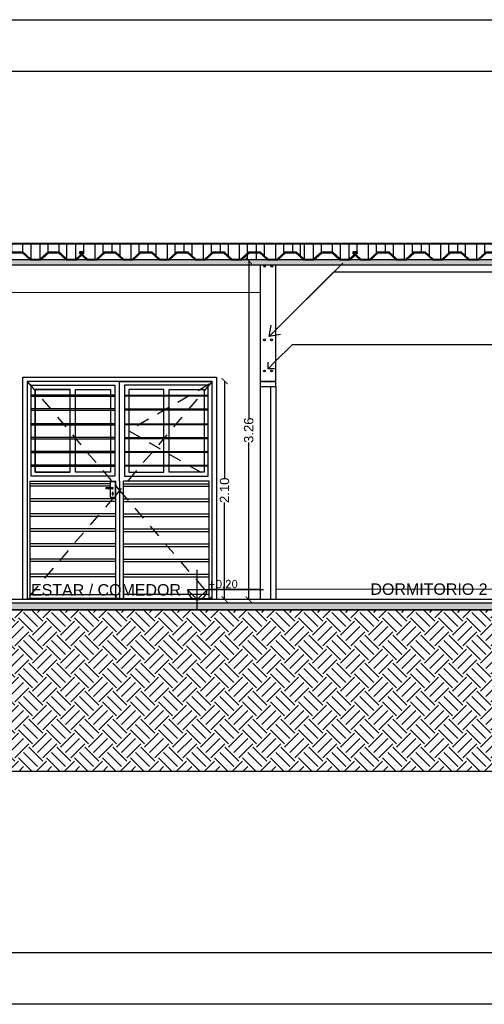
# Model space of a CAD drawing. Header units: millimetres. Extents: x 201 to 840, y 135 to 685.
# Tile 58 of 219: x 317.04 to 321.51, y 172.61 to 182.09. Entities that reach past the tile are written whole.
import ezdxf

# ---------------------------------------------------------------- set-up
doc = ezdxf.new("R2010")
doc.units = ezdxf.units.MM
doc.linetypes.add('HIDDEN2', pattern=[0.1875, 0.125, -0.0625])
for name, color, linetype, lineweight in [('001', 1, 'Continuous', 5), ('COTA NIVELES', 2, 'Continuous', 20), ('hatch', 1, 'Continuous', 5)]:
    doc.layers.add(name, color=color, linetype=linetype, lineweight=lineweight)
for name, color, linetype in [('01', 1, 'Continuous'), ('01_ABERTURAS', 3, 'Continuous'), ('03', 3, 'Continuous'), ('04', 4, 'Continuous'), ('06', 5, 'Continuous'), ('ABERTURAS', 2, 'Continuous'), ('cota', 2, 'Continuous'), ('HACHT CONTRAPISO', 2, 'Continuous'), ('HACHT TIERRA', 252, 'Continuous'), ('LAMINA', 6, 'Continuous'), ('LLAMADAS', 1, 'Continuous'), ('MAMPOST', 6, 'Continuous'), ('MAMPOSTERIA', 5, 'Continuous'), ('NIVELES', 1, 'Continuous'), ('TEXT', 4, 'Continuous')]:
    doc.layers.add(name, color=color, linetype=linetype)
doc.styles.add('ARIAL', font='arial.ttf', dxfattribs={"height": 0.06})
doc.styles.add('ROMANS', font='romans.shx')
doc.styles.get("Standard").update_dxf_attribs({"font": 'arial.ttf'})
doc.styles.add('STYLE1', font='ARIALUNI.TTF', dxfattribs={"height": 0.09})
doc.dimstyles.new('05', dxfattribs={"dimscale": 0, "dimtxt": 0.09, "dimasz": 0.05, "dimexe": 0, "dimexo": 0, "dimgap": 0, "dimtad": 0, "dimzin": 0, "dimdsep": 46, "dimtxsty": 'Standard', "dimblk": 'OPEN90', "dimcen": 0.25, "dimclrd": 1, "dimclre": 1, "dimclrt": 3, "dimadec": 0, "dimazin": 0, "dimtfac": 1, "dimtofl": 0, "dimtmove": 2, "dimatfit": 3, "dimldrblk": 'BOXFILLED', "dimfxl": 1, "dimtolj": 1, "dimtzin": 0, "dimarcsym": 0})
doc.dimstyles.new('D3', dxfattribs={"dimscale": 0, "dimtxt": 0.09, "dimasz": 0.06, "dimexe": 0, "dimexo": 0.15, "dimgap": 0, "dimtad": 0, "dimzin": 0, "dimdsep": 46, "dimtxsty": 'STYLE1', "dimblk": 'ARCHTICK', "dimcen": 1, "dimse1": 1, "dimse2": 1, "dimclrd": 1, "dimclre": 1, "dimclrt": 3, "dimadec": 0, "dimazin": 0, "dimtfac": 1, "dimtmove": 2, "dimatfit": 1, "dimldrblk": 'OPEN90', "dimfxl": 1, "dimtolj": 1, "dimtzin": 0, "dimarcsym": 0})

# ---------------------------------------------------------------- blocks, each defined once
blk = doc.blocks.new('_ARCHTICK')
at = {"color": 0, "linetype": 'ByBlock', "const_width": 0.15}
blk.add_lwpolyline([(-0.5, -0.5), (0.5, 0.5)], dxfattribs=at)
blk = doc.blocks.new('*D365')
at = {"layer": 'cota', "color": 1, "lineweight": -2}
for p, q in [((319.0102, 178.6105), (319.0102, 177.6781)), ((319.0102, 176.5105), (319.0102, 177.4429))]:
    blk.add_line(p, q, dxfattribs=at)
at = {"layer": 'DEFPOINTS', "color": 0}
for p in [(318.8643, 178.6105), (318.8643, 176.5105), (319.0102, 176.5105)]:
    blk.add_point(p, dxfattribs=at)
at = {"layer": 'cota', "color": 1, "lineweight": -2, "xscale": 0.06, "yscale": 0.06, "zscale": 0.06}
for p, rotation in [((319.0102, 178.6105), 90), ((319.0102, 176.5105), 270)]:
    blk.add_blockref('_ARCHTICK', p, dxfattribs=dict(at, rotation=rotation))
at = {"layer": 'cota', "color": 3, "insert": (319.0102, 177.5605), "char_height": 0.09, "attachment_point": 5, "rotation": 90, "style": 'STYLE1'}
blk.add_mtext('\\A1;2.10', dxfattribs=at)
blk = doc.blocks.new('_OPEN90')
at = {"color": 0, "linetype": 'ByBlock'}
for p, q in [((0, 0), (-1, 0)), ((-0.5, 0.5), (0, 0)), ((0, 0), (-0.5, -0.5))]:
    blk.add_line(p, q, dxfattribs=at)
blk = doc.blocks.new('*D408')
at = {"layer": '001', "color": 1, "lineweight": -2}
for p, q in [((319.2432, 179.7687), (319.2432, 178.2557)), ((319.2432, 176.5087), (319.2432, 178.0217))]:
    blk.add_line(p, q, dxfattribs=at)
at = {"layer": 'DEFPOINTS', "color": 0}
for p in [(319.3531, 179.7687), (319.2432, 176.5087), (319.3531, 176.5087)]:
    blk.add_point(p, dxfattribs=at)
at = {"layer": '001', "color": 1, "lineweight": -2, "xscale": 0.06, "yscale": 0.06, "zscale": 0.06}
for p, rotation in [((319.2432, 179.7687), 90), ((319.2432, 176.5087), 270)]:
    blk.add_blockref('_ARCHTICK', p, dxfattribs=dict(at, rotation=rotation))
at = {"layer": '001', "color": 3, "insert": (319.2432, 178.1387), "char_height": 0.09, "attachment_point": 5, "rotation": 90, "style": 'STYLE1'}
blk.add_mtext('\\A1;3.26', dxfattribs=at)
blk = doc.blocks.new('df')
at = {"layer": '01', "ltscale": 0.01}
for p, q in [((278.7918, 317.0879), (278.7277, 317.0879)), ((278.7277, 317.0879), (278.7277, 317.0767)), ((278.7918, 317.0767), (278.7277, 317.0767))]:
    blk.add_line(p, q, dxfattribs=at)
at = {"layer": '01'}
for points in [[(278.8606, 317.151), (278.8606, 318.111), (277.9706, 318.111)], [(278.8606, 317.151), (278.8606, 318.111), (279.7506, 318.111)], [(278.8131, 317.9782), (278.0081, 317.9782)], [(278.0081, 317.9682), (278.8131, 317.9682)], [(278.3856, 318.0335), (278.0481, 318.0335), (278.0481, 317.2385), (278.3856, 317.2385)], [(278.3856, 317.2385), (278.0481, 317.2385), (278.0481, 318.0335), (278.3856, 318.0335)], [(278.4356, 318.0335), (278.7731, 318.0335), (278.7731, 317.2385), (278.4356, 317.2385)], [(278.4356, 317.2385), (278.4356, 318.0335)], [(278.9081, 317.9782), (279.7131, 317.9782)], [(279.7131, 317.9682), (278.9081, 317.9682)], [(279.3356, 317.2385), (279.3356, 318.0335)], [(279.3356, 318.0335), (279.6731, 318.0335), (279.6731, 317.2385), (279.3356, 317.2385)], [(278.8131, 317.8453), (278.0081, 317.8453)], [(278.0081, 317.8353), (278.8131, 317.8353)], [(278.9081, 317.8453), (279.7131, 317.8453)], [(279.7131, 317.8353), (278.9081, 317.8353)], [(278.8131, 317.7025), (278.0081, 317.7025)], [(278.0081, 317.6925), (278.8131, 317.6925)], [(278.9081, 317.7025), (279.7131, 317.7025)], [(279.7131, 317.6925), (278.9081, 317.6925)], [(278.8131, 317.5696), (278.0081, 317.5696)], [(278.9081, 317.5696), (279.7131, 317.5696)], [(278.0081, 317.5596), (278.8131, 317.5596)], [(279.7131, 317.5596), (278.9081, 317.5596)], [(278.8131, 317.4367), (278.0081, 317.4367)], [(278.0081, 317.4267), (278.8131, 317.4267)], [(278.9081, 317.4367), (279.7131, 317.4367)], [(279.7131, 317.4267), (278.9081, 317.4267)], [(278.8131, 317.3039), (278.0081, 317.3039)], [(278.0081, 317.2939), (278.8131, 317.2939)], [(278.9081, 317.3039), (279.7131, 317.3039)], [(279.7131, 317.2939), (278.9081, 317.2939)], [(277.9706, 316.021), (277.9981, 316.021), (277.9981, 317.151)], [(277.9981, 317.151), (278.8231, 317.151)], [(278.8606, 317.151), (278.8606, 317.151), (278.8606, 316.021), (278.8231, 316.021), (278.8231, 317.151)], [(278.8606, 317.151), (278.8606, 317.151), (278.8606, 316.021), (278.8981, 316.021), (278.8981, 317.151)], [(279.7231, 317.151), (278.8981, 317.151)], [(279.7506, 316.021), (279.7231, 316.021), (279.7231, 317.151)]]:
    blk.add_lwpolyline(points, dxfattribs=at)
at = {"layer": '01', "linetype": 'HIDDEN2'}
for points in [[(277.9706, 318.111), (278.7896, 317.1448)], [(279.7506, 318.111), (278.8606, 317.061), (279.7506, 316.021)], [(279.7231, 318.0835), (278.9481, 317.636), (279.7231, 317.1885)], [(278.8196, 317.1094), (278.8606, 317.061), (278.8196, 317.0131)], [(278.8047, 316.9957), (277.9706, 316.021)]]:
    blk.add_lwpolyline(points, dxfattribs=at)
at = {"layer": '01'}
for points in [[(278.0081, 318.0735), (278.8131, 318.0735), (278.8131, 317.1985), (278.0081, 317.1985)], [(278.9081, 317.1985), (279.7131, 317.1985), (279.7131, 318.0735), (278.9081, 318.0735)], [(278.3856, 318.0335), (278.0481, 318.0335), (278.0481, 317.2385), (278.3856, 317.2385)], [(279.2856, 318.0335), (278.9481, 318.0335), (278.9481, 317.2385), (279.2856, 317.2385)], [(278.8231, 316.021), (277.9981, 316.021), (277.9981, 316.0585), (278.8231, 316.0585)], [(278.8981, 316.021), (279.7231, 316.021), (279.7231, 316.0585), (278.8981, 316.0585)]]:
    blk.add_lwpolyline(points, close=True, dxfattribs=at)
at = {"layer": '01', "ltscale": 0.01}
for points in [[(278.77, 316.9957), (278.8196, 316.9957), (278.8196, 317.1448), (278.77, 317.1448)], [(278.7976, 317.0401), (278.79, 317.0401), (278.79, 317.0187), (278.7976, 317.0187)]]:
    blk.add_lwpolyline(points, close=True, dxfattribs=at)
for start, end in [(0, 90), (270, 0)]:
    blk.add_arc((278.7918, 317.0823), 0.00564, start, end, dxfattribs=at)
at = {"layer": 'ABERTURAS'}
for points in [[(277.9306, 316.011), (277.9306, 318.151), (279.7906, 318.151), (279.7906, 316.011)], [(279.7506, 316.011), (279.7506, 318.111), (277.9706, 318.111), (277.9706, 316.011)]]:
    blk.add_lwpolyline(points, dxfattribs=at)
at = {"layer": 'ABERTURAS', "color": 1}
for points in [[(278.77, 317.126), (277.9981, 317.126)], [(278.77, 317.101), (277.9981, 317.101)], [(278.8206, 317.126), (278.8196, 317.126)], [(278.8196, 317.126), (278.8231, 317.126)], [(278.8206, 317.101), (278.8196, 317.101)], [(278.8196, 317.101), (278.8231, 317.101)], [(278.9006, 317.126), (279.7231, 317.126)], [(278.9006, 317.101), (279.7231, 317.101)], [(278.8206, 316.981), (277.9981, 316.981)], [(278.8206, 316.956), (277.9981, 316.956)], [(278.9006, 316.981), (279.7231, 316.981)], [(278.9006, 316.956), (279.7231, 316.956)], [(278.8206, 316.836), (277.9981, 316.836)], [(278.8206, 316.811), (277.9981, 316.811)], [(278.9006, 316.836), (279.7231, 316.836)], [(278.9006, 316.811), (279.7231, 316.811)], [(278.8206, 316.691), (277.9981, 316.691)], [(278.8206, 316.666), (277.9981, 316.666)], [(278.9006, 316.691), (279.7231, 316.691)], [(278.9006, 316.666), (279.7231, 316.666)], [(278.8206, 316.546), (277.9981, 316.546)], [(278.8206, 316.521), (277.9981, 316.521)], [(278.9006, 316.546), (279.7231, 316.546)], [(278.9006, 316.521), (279.7231, 316.521)], [(278.8206, 316.401), (277.9981, 316.401)], [(278.8206, 316.376), (277.9981, 316.376)], [(278.9006, 316.401), (279.7231, 316.401)], [(278.9006, 316.376), (279.7231, 316.376)], [(278.8206, 316.256), (277.9981, 316.256)], [(278.9006, 316.256), (279.7231, 316.256)], [(278.8206, 316.231), (277.9981, 316.231)], [(278.9006, 316.231), (279.7231, 316.231)]]:
    blk.add_lwpolyline(points, dxfattribs=at)
blk = doc.blocks.new('A$C0B5825DE')
at = {"layer": 'hatch', "ltscale": 0.01}
h = blk.add_hatch(dxfattribs=at)
h.set_pattern_fill('AR-SAND', color=256, scale=0.02)
h.set_pattern_definition([(37.5, (3347.59069, 2361.719302), (-0.00125986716, 0.03853647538), [0, -0.0304, 0, -0.034, 0, -0.0325]), (7.5, (3347.59069, 2361.7193), (0.0353955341, 0.0564429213), [0, -0.0164, 0, -0.0274, 0, -0.0105]), (327.5, (3347.56609, 2361.719302), (0.06228283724, 0.00011318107), [0, -0.01, 0, -0.036, 0, -0.047]), (317.5, (3347.56609, 2361.7193), (0.0601225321, 0.0175535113), [0, -0.005, 0, -0.0236, 0, -0.027])])
h.paths.add_polyline_path([(0, 0.0485), (-9.5027, 0.0485), (-9.5027, 0), (-7.3586, 0), (-7.2486, 0), (-2.8286, 0), (-2.7186, 0), (-1.1186, 0), (-1.0086, 0), (0, 0)])
at = {"layer": '01'}
for p, q in [((-9.5027, 0.0559), (-9.5027, 0.21)), ((-9.5027, 0.21), (0.0007, 0.21)), ((-9.5027, 0.205), (0.0007, 0.205)), ((-9.4657, 0.1261), (-9.4657, 0.205)), ((-9.3891, 0.0559), (-9.3891, 0.205)), ((-9.3026, 0.0559), (-9.3026, 0.205)), ((-9.226, 0.1261), (-9.226, 0.205)), ((-9.1182, 0.1261), (-9.1182, 0.205)), ((-9.0416, 0.0559), (-9.0416, 0.205)), ((-8.9552, 0.0559), (-8.9552, 0.205)), ((-8.8786, 0.1261), (-8.8786, 0.205)), ((-8.7708, 0.1261), (-8.7708, 0.205)), ((-8.6942, 0.0559), (-8.6942, 0.205)), ((-8.6077, 0.0559), (-8.6077, 0.205)), ((-8.5311, 0.1261), (-8.5311, 0.205)), ((-8.4233, 0.1261), (-8.4233, 0.205)), ((-8.3467, 0.0559), (-8.3467, 0.205)), ((-8.2602, 0.0559), (-8.2602, 0.205)), ((-8.1836, 0.1261), (-8.1836, 0.205)), ((-8.0759, 0.1261), (-8.0759, 0.205)), ((-7.9993, 0.0559), (-7.9993, 0.205)), ((-7.9128, 0.0559), (-7.9128, 0.205)), ((-7.8362, 0.1261), (-7.8362, 0.205)), ((-7.7284, 0.1261), (-7.7284, 0.205)), ((-7.6518, 0.0559), (-7.6518, 0.205)), ((-7.5653, 0.0559), (-7.5653, 0.205)), ((-7.4887, 0.1261), (-7.4887, 0.205)), ((-7.3809, 0.1261), (-7.3809, 0.205)), ((-7.3043, 0.0559), (-7.3043, 0.205)), ((-7.2179, 0.0559), (-7.2179, 0.205)), ((-7.1413, 0.1261), (-7.1413, 0.205)), ((-7.0335, 0.1261), (-7.0335, 0.205)), ((-6.9569, 0.0559), (-6.9569, 0.205)), ((-6.862, 0.0559), (-6.862, 0.205)), ((-6.7854, 0.1261), (-6.7854, 0.205)), ((-6.6776, 0.1261), (-6.6776, 0.205)), ((-6.601, 0.0559), (-6.601, 0.205)), ((-6.5145, 0.0559), (-6.5145, 0.205)), ((-6.4379, 0.1261), (-6.4379, 0.205)), ((-6.3302, 0.1261), (-6.3302, 0.205)), ((-6.2536, 0.0559), (-6.2536, 0.205)), ((-6.1671, 0.0559), (-6.1671, 0.205)), ((-6.0905, 0.1261), (-6.0905, 0.205)), ((-5.9827, 0.1261), (-5.9827, 0.205)), ((-5.9024, 0.0559), (-5.9024, 0.205)), ((-5.8159, 0.0559), (-5.8159, 0.205)), ((-5.7393, 0.1261), (-5.7393, 0.205)), ((-5.6352, 0.1261), (-5.6352, 0.205)), ((-5.5587, 0.0559), (-5.5587, 0.205)), ((-5.4722, 0.0559), (-5.4722, 0.205)), ((-5.3956, 0.1261), (-5.3956, 0.205)), ((-5.2878, 0.0559), (-5.2878, 0.205)), ((-5.2112, 0.1005), (-5.2112, 0.205)), ((-5.1247, 0.1161), (-5.1247, 0.205)), ((-5.0481, 0.0874), (-5.0481, 0.205)), ((-4.9403, 0.0559), (-4.9403, 0.205)), ((-4.8637, 0.1005), (-4.8637, 0.205)), ((-4.7772, 0.1161), (-4.7772, 0.205)), ((-4.7006, 0.0874), (-4.7006, 0.205)), ((-4.5929, 0.0559), (-4.5929, 0.205)), ((-4.5163, 0.1005), (-4.5163, 0.205)), ((-4.4298, 0.1161), (-4.4298, 0.205)), ((-4.3532, 0.0874), (-4.3532, 0.205)), ((-4.2454, 0.0559), (-4.2454, 0.205)), ((-4.1688, 0.1005), (-4.1688, 0.205)), ((-4.0823, 0.1161), (-4.0823, 0.205)), ((-4.0057, 0.0874), (-4.0057, 0.205)), ((-3.8979, 0.0559), (-3.8979, 0.205)), ((-3.8214, 0.0559), (-3.8214, 0.205)), ((-3.7349, 0.0559), (-3.7349, 0.205)), ((-3.6583, 0.0874), (-3.6583, 0.205)), ((-3.5505, 0.0559), (-3.5505, 0.205)), ((-3.4739, 0.1005), (-3.4739, 0.205)), ((-3.3874, 0.1161), (-3.3874, 0.205)), ((-3.3108, 0.0874), (-3.3108, 0.205)), ((-3.2727, 0.0559), (-3.2727, 0.205)), ((-3.1862, 0.0559), (-3.1862, 0.205)), ((-3.1096, 0.1261), (-3.1096, 0.205)), ((-3.0056, 0.1261), (-3.0056, 0.205)), ((-2.929, 0.0559), (-2.929, 0.205)), ((-2.8425, 0.0559), (-2.8425, 0.205)), ((-2.7659, 0.1261), (-2.7659, 0.205)), ((-2.6581, 0.0559), (-2.6581, 0.205)), ((-2.5815, 0.1005), (-2.5815, 0.205)), ((-2.495, 0.1161), (-2.495, 0.205)), ((-2.4184, 0.0874), (-2.4184, 0.205)), ((-2.3106, 0.0559), (-2.3106, 0.205)), ((-2.2341, 0.1005), (-2.2341, 0.205)), ((-2.1476, 0.1161), (-2.1476, 0.205)), ((-2.071, 0.0874), (-2.071, 0.205)), ((-1.9632, 0.0559), (-1.9632, 0.205)), ((-1.8866, 0.1005), (-1.8866, 0.205)), ((-1.8001, 0.1161), (-1.8001, 0.205)), ((-1.7235, 0.0874), (-1.7235, 0.205)), ((-1.6157, 0.0559), (-1.6157, 0.205)), ((-1.5391, 0.1005), (-1.5391, 0.205)), ((-1.4526, 0.1161), (-1.4526, 0.205)), ((-1.376, 0.0874), (-1.376, 0.205)), ((-1.2683, 0.0559), (-1.2683, 0.205)), ((-1.1917, 0.1005), (-1.1917, 0.205)), ((-1.1052, 0.1161), (-1.1052, 0.205)), ((-1.0286, 0.0874), (-1.0286, 0.205)), ((-0.9208, 0.0559), (-0.9208, 0.205)), ((-0.8442, 0.1005), (-0.8442, 0.205)), ((-0.7577, 0.1161), (-0.7577, 0.205)), ((-0.6811, 0.0874), (-0.6811, 0.205)), ((-0.5733, 0.0559), (-0.5733, 0.205)), ((-0.4968, 0.1005), (-0.4968, 0.205)), ((-0.4103, 0.1005), (-0.4103, 0.205)), ((-0.3337, 0.0559), (-0.3337, 0.205)), ((-0.2259, 0.0874), (-0.2259, 0.205)), ((-0.1837, 0.1261), (-0.1837, 0.205)), ((-0.0759, 0.1261), (-0.0759, 0.205)), ((0.0007, 0.0559), (0.0007, 0.21))]:
    blk.add_line(p, q, dxfattribs=at)
at = {"layer": '03'}
for p, q in [((-9.0009, 0.0485), (-9.5027, 0.0485)), ((-9.5027, 0.0485), (-9.5027, 0)), ((0, 0), (-9.5027, 0)), ((-5.5959, 0.0485), (-9.0009, 0.0485)), ((0, 0.0485), (-7.4086, 0.0485)), ((0, 0.0485), (-5.5959, 0.0485)), ((0, 0.0485), (0, 0))]:
    blk.add_line(p, q, dxfattribs=at)
at = {"layer": '06'}
for p, q in [((-9.5027, 0.1261), (-9.4657, 0.1261)), ((-9.5027, 0.1161), (-9.4696, 0.1161)), ((-9.3959, 0.0485), (-9.4696, 0.1161)), ((-9.3891, 0.0559), (-9.4657, 0.1261)), ((-9.3026, 0.0559), (-9.226, 0.1261)), ((-9.2959, 0.0485), (-9.2221, 0.1161)), ((-9.226, 0.1261), (-9.1182, 0.1261)), ((-9.2221, 0.1161), (-9.1221, 0.1161)), ((-9.0484, 0.0485), (-9.1221, 0.1161)), ((-9.0416, 0.0559), (-9.1182, 0.1261)), ((-8.9552, 0.0559), (-8.8786, 0.1261)), ((-8.9484, 0.0485), (-8.8747, 0.1161)), ((-8.8786, 0.1261), (-8.7708, 0.1261)), ((-8.8747, 0.1161), (-8.7747, 0.1161)), ((-8.7009, 0.0485), (-8.7747, 0.1161)), ((-8.6942, 0.0559), (-8.7708, 0.1261)), ((-8.6077, 0.0559), (-8.5311, 0.1261)), ((-8.6009, 0.0485), (-8.5272, 0.1161)), ((-8.5311, 0.1261), (-8.4233, 0.1261)), ((-8.5272, 0.1161), (-8.4272, 0.1161)), ((-8.3535, 0.0485), (-8.4272, 0.1161)), ((-8.3467, 0.0559), (-8.4233, 0.1261)), ((-8.2602, 0.0559), (-8.1836, 0.1261)), ((-8.2535, 0.0485), (-8.1797, 0.1161)), ((-8.1836, 0.1261), (-8.0759, 0.1261)), ((-8.1797, 0.1161), (-8.0797, 0.1161)), ((-8.006, 0.0485), (-8.0797, 0.1161)), ((-7.9993, 0.0559), (-8.0759, 0.1261)), ((-7.9128, 0.0559), (-7.8362, 0.1261)), ((-7.906, 0.0485), (-7.8323, 0.1161)), ((-7.8362, 0.1261), (-7.7284, 0.1261)), ((-7.8323, 0.1161), (-7.7323, 0.1161)), ((-7.6586, 0.0485), (-7.7323, 0.1161)), ((-7.6518, 0.0559), (-7.7284, 0.1261)), ((-7.5653, 0.0559), (-7.4887, 0.1261)), ((-7.5586, 0.0485), (-7.4848, 0.1161)), ((-7.4887, 0.1261), (-7.3809, 0.1261)), ((-7.4848, 0.1161), (-7.3848, 0.1161)), ((-7.3111, 0.0485), (-7.3848, 0.1161)), ((-7.3043, 0.0559), (-7.3809, 0.1261)), ((-7.2179, 0.0559), (-7.1413, 0.1261)), ((-7.2111, 0.0485), (-7.1374, 0.1161)), ((-7.1413, 0.1261), (-7.0335, 0.1261)), ((-7.1374, 0.1161), (-7.0374, 0.1161)), ((-6.9636, 0.0485), (-7.0374, 0.1161)), ((-6.9569, 0.0559), (-7.0335, 0.1261)), ((-6.862, 0.0559), (-6.7854, 0.1261)), ((-6.8552, 0.0485), (-6.7815, 0.1161)), ((-6.7854, 0.1261), (-6.6776, 0.1261)), ((-6.7815, 0.1161), (-6.6815, 0.1161)), ((-6.6078, 0.0485), (-6.6815, 0.1161)), ((-6.601, 0.0559), (-6.6776, 0.1261)), ((-6.5145, 0.0559), (-6.4379, 0.1261)), ((-6.5078, 0.0485), (-6.4341, 0.1161)), ((-6.4379, 0.1261), (-6.3302, 0.1261)), ((-6.4341, 0.1161), (-6.3341, 0.1161)), ((-6.2603, 0.0485), (-6.3341, 0.1161)), ((-6.2536, 0.0559), (-6.3302, 0.1261)), ((-6.1671, 0.0559), (-6.0905, 0.1261)), ((-6.1603, 0.0485), (-6.0866, 0.1161)), ((-6.0905, 0.1261), (-5.9827, 0.1261)), ((-6.0866, 0.1161), (-5.9866, 0.1161)), ((-5.9129, 0.0485), (-5.9866, 0.1161)), ((-5.9061, 0.0559), (-5.9827, 0.1261)), ((-5.8196, 0.0559), (-5.7393, 0.1261)), ((-5.8129, 0.0485), (-5.7354, 0.1161)), ((-5.7393, 0.1261), (-5.6352, 0.1261)), ((-5.7354, 0.1161), (-5.6391, 0.1161)), ((-5.5654, 0.0485), (-5.6391, 0.1161)), ((-5.5587, 0.0559), (-5.6352, 0.1261)), ((-5.4722, 0.0559), (-5.3956, 0.1261)), ((-5.4654, 0.0485), (-5.3917, 0.1161)), ((-5.3917, 0.1161), (-5.4417, 0.1161)), ((-5.3679, 0.0485), (-5.4417, 0.1161)), ((-5.3956, 0.1261), (-5.4378, 0.1261)), ((-5.3612, 0.0559), (-5.4378, 0.1261)), ((-5.2747, 0.0559), (-5.1981, 0.1261)), ((-5.2679, 0.0485), (-5.1942, 0.1161)), ((-5.1981, 0.1261), (-5.0903, 0.1261)), ((-5.1942, 0.1161), (-5.0942, 0.1161)), ((-5.0205, 0.0485), (-5.0942, 0.1161)), ((-5.0137, 0.0559), (-5.0903, 0.1261)), ((-4.9272, 0.0559), (-4.8506, 0.1261)), ((-4.9205, 0.0485), (-4.8468, 0.1161)), ((-4.8506, 0.1261), (-4.7429, 0.1261)), ((-4.8468, 0.1161), (-4.7468, 0.1161)), ((-4.673, 0.0485), (-4.7468, 0.1161)), ((-4.6663, 0.0559), (-4.7429, 0.1261)), ((-4.5798, 0.0559), (-4.5032, 0.1261)), ((-4.573, 0.0485), (-4.4993, 0.1161)), ((-4.5032, 0.1261), (-4.3954, 0.1261)), ((-4.4993, 0.1161), (-4.3993, 0.1161)), ((-4.3256, 0.0485), (-4.3993, 0.1161)), ((-4.3188, 0.0559), (-4.3954, 0.1261)), ((-4.2323, 0.0559), (-4.1557, 0.1261)), ((-4.2256, 0.0485), (-4.1518, 0.1161)), ((-4.1557, 0.1261), (-4.0479, 0.1261)), ((-4.1518, 0.1161), (-4.0518, 0.1161)), ((-3.9781, 0.0485), (-4.0518, 0.1161)), ((-3.9714, 0.0559), (-4.0479, 0.1261)), ((-3.8849, 0.0559), (-3.8083, 0.1261)), ((-3.8781, 0.0485), (-3.8044, 0.1161)), ((-3.8083, 0.1261), (-3.7005, 0.1261)), ((-3.8044, 0.1161), (-3.7044, 0.1161)), ((-3.6306, 0.0485), (-3.7044, 0.1161)), ((-3.6239, 0.0559), (-3.7005, 0.1261)), ((-3.5374, 0.0559), (-3.4608, 0.1261)), ((-3.5306, 0.0485), (-3.4569, 0.1161)), ((-3.4608, 0.1261), (-3.353, 0.1261)), ((-3.4569, 0.1161), (-3.3569, 0.1161)), ((-3.2832, 0.0485), (-3.3569, 0.1161)), ((-3.2764, 0.0559), (-3.353, 0.1261)), ((-3.1899, 0.0559), (-3.1096, 0.1261)), ((-3.1832, 0.0485), (-3.1057, 0.1161)), ((-3.1096, 0.1261), (-3.0056, 0.1261)), ((-3.1057, 0.1161), (-3.0095, 0.1161)), ((-2.9357, 0.0485), (-3.0095, 0.1161)), ((-2.929, 0.0559), (-3.0056, 0.1261)), ((-2.8425, 0.0559), (-2.7659, 0.1261)), ((-2.8357, 0.0485), (-2.762, 0.1161)), ((-2.762, 0.1161), (-2.812, 0.1161)), ((-2.7383, 0.0485), (-2.812, 0.1161)), ((-2.7659, 0.1261), (-2.8081, 0.1261)), ((-2.7315, 0.0559), (-2.8081, 0.1261)), ((-2.645, 0.0559), (-2.5684, 0.1261)), ((-2.6383, 0.0485), (-2.5645, 0.1161)), ((-2.5684, 0.1261), (-2.4606, 0.1261)), ((-2.5645, 0.1161), (-2.4645, 0.1161)), ((-2.3908, 0.0485), (-2.4645, 0.1161)), ((-2.3841, 0.0559), (-2.4606, 0.1261)), ((-2.2976, 0.0559), (-2.221, 0.1261)), ((-2.2908, 0.0485), (-2.2171, 0.1161)), ((-2.221, 0.1261), (-2.1132, 0.1261)), ((-2.2171, 0.1161), (-2.1171, 0.1161)), ((-2.0433, 0.0485), (-2.1171, 0.1161)), ((-2.0366, 0.0559), (-2.1132, 0.1261)), ((-1.9501, 0.0559), (-1.8735, 0.1261)), ((-1.9433, 0.0485), (-1.8696, 0.1161)), ((-1.8735, 0.1261), (-1.7657, 0.1261)), ((-1.8696, 0.1161), (-1.7696, 0.1161)), ((-1.6959, 0.0485), (-1.7696, 0.1161)), ((-1.6891, 0.0559), (-1.7657, 0.1261)), ((-1.6026, 0.0559), (-1.526, 0.1261)), ((-1.5959, 0.0485), (-1.5222, 0.1161)), ((-1.526, 0.1261), (-1.4183, 0.1261)), ((-1.5222, 0.1161), (-1.4222, 0.1161)), ((-1.3484, 0.0485), (-1.4222, 0.1161)), ((-1.3417, 0.0559), (-1.4183, 0.1261)), ((-1.2552, 0.0559), (-1.1786, 0.1261)), ((-1.2484, 0.0485), (-1.1747, 0.1161)), ((-1.1786, 0.1261), (-1.0708, 0.1261)), ((-1.1747, 0.1161), (-1.0747, 0.1161)), ((-1.001, 0.0485), (-1.0747, 0.1161)), ((-0.9942, 0.0559), (-1.0708, 0.1261)), ((-0.9077, 0.0559), (-0.8311, 0.1261)), ((-0.901, 0.0485), (-0.8272, 0.1161)), ((-0.8311, 0.1261), (-0.7233, 0.1261)), ((-0.8272, 0.1161), (-0.7272, 0.1161)), ((-0.6535, 0.0485), (-0.7272, 0.1161)), ((-0.6468, 0.0559), (-0.7233, 0.1261)), ((-0.5603, 0.0559), (-0.4837, 0.1261)), ((-0.5535, 0.0485), (-0.4798, 0.1161)), ((-0.4837, 0.1261), (-0.4233, 0.1261)), ((-0.4798, 0.1161), (-0.4272, 0.1161)), ((-0.3535, 0.0485), (-0.4272, 0.1161)), ((-0.3468, 0.0559), (-0.4233, 0.1261)), ((-0.2603, 0.0559), (-0.1837, 0.1261)), ((-0.2535, 0.0485), (-0.1798, 0.1161)), ((-0.1837, 0.1261), (-0.0759, 0.1261)), ((-0.1798, 0.1161), (-0.0798, 0.1161)), ((-0.006, 0.0485), (-0.0798, 0.1161)), ((0.0007, 0.0559), (-0.0759, 0.1261)), ((-9.5027, 0.0559), (-9.496, 0.0485)), ((-9.3959, 0.0485), (-9.2959, 0.0485)), ((-9.3891, 0.0559), (-9.3026, 0.0559)), ((-9.0484, 0.0485), (-8.9484, 0.0485)), ((-9.0416, 0.0559), (-8.9552, 0.0559)), ((-8.7009, 0.0485), (-8.6009, 0.0485)), ((-8.6942, 0.0559), (-8.6077, 0.0559)), ((-8.3535, 0.0485), (-8.2535, 0.0485)), ((-8.3467, 0.0559), (-8.2602, 0.0559)), ((-8.006, 0.0485), (-7.906, 0.0485)), ((-7.9993, 0.0559), (-7.9128, 0.0559)), ((-7.6586, 0.0485), (-7.5586, 0.0485)), ((-7.6518, 0.0559), (-7.5653, 0.0559)), ((-7.3111, 0.0485), (-7.2111, 0.0485)), ((-7.3043, 0.0559), (-7.2179, 0.0559)), ((-6.9552, 0.0485), (-6.8552, 0.0485)), ((-6.9485, 0.0559), (-6.862, 0.0559)), ((-6.6078, 0.0485), (-6.5078, 0.0485)), ((-6.601, 0.0559), (-6.5145, 0.0559)), ((-6.2603, 0.0485), (-6.1603, 0.0485)), ((-6.2536, 0.0559), (-6.1671, 0.0559)), ((-5.9129, 0.0485), (-5.8129, 0.0485)), ((-5.9061, 0.0559), (-5.8196, 0.0559)), ((-5.5654, 0.0485), (-5.4654, 0.0485)), ((-5.5587, 0.0559), (-5.4722, 0.0559)), ((-5.3679, 0.0485), (-5.2679, 0.0485)), ((-5.3612, 0.0559), (-5.2747, 0.0559)), ((-5.0205, 0.0485), (-4.9205, 0.0485)), ((-5.0137, 0.0559), (-4.9272, 0.0559)), ((-4.673, 0.0485), (-4.573, 0.0485)), ((-4.6663, 0.0559), (-4.5798, 0.0559)), ((-4.3256, 0.0485), (-4.2256, 0.0485)), ((-4.3188, 0.0559), (-4.2323, 0.0559)), ((-3.9781, 0.0485), (-3.8781, 0.0485)), ((-3.9714, 0.0559), (-3.8849, 0.0559)), ((-3.6306, 0.0485), (-3.5306, 0.0485)), ((-3.6239, 0.0559), (-3.5374, 0.0559)), ((-3.2832, 0.0485), (-3.1832, 0.0485)), ((-3.2832, 0.0485), (-3.1832, 0.0485)), ((-3.2764, 0.0559), (-3.1899, 0.0559)), ((-3.2764, 0.0559), (-3.1899, 0.0559)), ((-2.9357, 0.0485), (-2.8357, 0.0485)), ((-2.929, 0.0559), (-2.8425, 0.0559)), ((-2.7383, 0.0485), (-2.6383, 0.0485)), ((-2.7315, 0.0559), (-2.645, 0.0559)), ((-2.3908, 0.0485), (-2.2908, 0.0485)), ((-2.3841, 0.0559), (-2.2976, 0.0559)), ((-2.0433, 0.0485), (-1.9433, 0.0485)), ((-2.0366, 0.0559), (-1.9501, 0.0559)), ((-1.6959, 0.0485), (-1.5959, 0.0485)), ((-1.6891, 0.0559), (-1.6026, 0.0559)), ((-1.3484, 0.0485), (-1.2484, 0.0485)), ((-1.3417, 0.0559), (-1.2552, 0.0559)), ((-1.001, 0.0485), (-0.901, 0.0485)), ((-0.9942, 0.0559), (-0.9077, 0.0559)), ((-0.6535, 0.0485), (-0.5535, 0.0485)), ((-0.6468, 0.0559), (-0.5603, 0.0559)), ((-0.3535, 0.0485), (-0.2535, 0.0485)), ((-0.3468, 0.0559), (-0.2603, 0.0559)), ((-0.006, 0.0485), (0.0007, 0.0559)), ((-0.006, 0.0485), (0, 0.0485))]:
    blk.add_line(p, q, dxfattribs=at)

msp = doc.modelspace()

# ---------------------------------------------------------------- hatches: boundary and pattern name
at = {"layer": 'HACHT CONTRAPISO'}
h = msp.add_hatch(dxfattribs=at)
h.set_pattern_fill('AR-CONC', color=256, scale=0.0015, style=0)
h.set_pattern_definition([(50, (313.64569, 176.4087), (0.273277, -0.0239086), [0.028575, -0.314325]), (355, (313.6457, 176.4087), (-0.052864, 0.286585), [0.02286, -0.25146]), (100.451, (313.66846, 176.4067), (0.220414, 0.262675), [0.024285, -0.267135]), (46.184, (313.6457, 176.4849), (0.406619, -0.063063), [0.042862, -0.471487]), (96.6356, (313.67957, 176.47965), (0.356106, 0.371138), [0.036428, -0.400703]), (351.184, (313.6457, 176.4849), (0.356107, 0.371138), [0.03429, -0.37719]), (21, (313.68379, 176.46585), (0.2274223, -0.153398), [0.028575, -0.314325]), (326, (313.6838, 176.46585), (0.092703, 0.276282), [0.02286, -0.25146]), (71.4514, (313.70274, 176.45307), (0.320125, 0.122884), [0.024285, -0.267135]), (37.5, (313.64569, 176.4087), (0.0046329, 0.1268326), [0, -0.248412, 0, -0.25527, 0, -0.2524125]), (7.5, (313.64569, 176.4087), (0.1002295, 0.1502709), [0, -0.145542, 0, -0.242697, 0, -0.0962025]), (327.5, (313.56072, 176.4087), (0.2033859, -0.0085931), [0, -0.09525, 0, -0.29718, 0, -0.394335]), (317.5, (313.52262, 176.4087), (0.2221938, 0.0381397), [0, -0.123825, 0, -0.197358, 0, -0.280035])])
h.paths.add_polyline_path([(317.7312, 176.4787), (316.4977, 176.4787), (316.3851, 176.4087), (317.7312, 176.4087)])
h.paths.add_polyline_path([(320.5078, 176.4787), (317.7312, 176.4787), (317.7312, 176.4087), (320.5078, 176.4087)])
h.paths.add_polyline_path([(322.4031, 176.4787), (320.5078, 176.4787), (320.5078, 176.4087), (322.4031, 176.4087)])
h.paths.add_polyline_path([(316.4977, 176.4787), (314.2004, 176.4787), (314.2004, 176.4087), (316.3851, 176.4087)])
h.paths.add_polyline_path([(314.0504, 176.4787), (314.0504, 176.5087), (313.9504, 176.4787), (313.6457, 176.4787), (313.6457, 176.4487), (314.0504, 176.4487)])
h.paths.add_polyline_path([(314.4371, 176.7876), (314.4371, 177.0773), (314.2236, 177.0773), (314.2236, 176.7876)], flags=9)
h.paths.add_polyline_path([(314.4371, 177.512), (314.4371, 177.8017), (314.2236, 177.8017), (314.2236, 177.512)], flags=9)
h.paths.add_polyline_path([(317.7783, 176.6001), (318.1544, 176.6001), (318.1544, 176.7191), (317.7783, 176.7191)], flags=9)
at = {"layer": 'HACHT TIERRA', "ltscale": 0.01}
h = msp.add_hatch(dxfattribs=at)
h.set_pattern_fill('EARTH,_O', color=256, scale=0.03, angle=45)
h.set_pattern_definition([(45, (10.4072, -151.53615), (0, 0.26940768), [0.1905, -0.1905]), (45, (10.35669, -151.48564), (0, 0.26940768), [0.1905, -0.1905]), (45, (10.30617, -151.43512), (0, 0.26940768), [0.1905, -0.1905]), (135, (10.30617, -151.40145), (-0.26940768, 0), [0.1905, -0.1905]), (135, (10.35669, -151.35093), (-0.26940768, 0), [0.1905, -0.1905]), (135, (10.4072, -151.30042), (-0.26940768, 0), [0.1905, -0.1905])])
h.paths.add_polyline_path([(323.2716, 174.8544), (323.2716, 176.3787), (323.0281, 176.3787), (323.0281, 176.1887), (322.7781, 176.1887), (322.7781, 176.3787), (322.5531, 176.3787), (322.5531, 176.3537), (322.6031, 176.3537), (322.6031, 175.9237), (322.7781, 175.9237), (322.7781, 175.3237), (322.1781, 175.3237), (322.1781, 175.9237), (322.3531, 175.9237), (322.3531, 176.3537), (322.4031, 176.3537), (322.4031, 176.4087), (314.2004, 176.4087), (314.2004, 176.3537), (314.2504, 176.3537), (314.2504, 175.9237), (314.4254, 175.9237), (314.4254, 175.3237), (313.8254, 175.3237), (313.8254, 175.9237), (314.0004, 175.9237), (314.0004, 176.3537), (314.0504, 176.3537), (314.0504, 176.3787), (313.8254, 176.3787), (313.8254, 176.1887), (313.5754, 176.1887), (313.5754, 176.3787), (313.5504, 176.3787), (313.4594, 176.3787), (313.4594, 174.8544)])

# ---------------------------------------------------------------- linework, layer by layer
msp.add_lwpolyline([(310.2784, 182.0899), (325.526, 182.0899), (325.526, 172.6133), (310.2784, 172.6133)], close=True)
at = {"layer": '001', "ltscale": 0.01}
msp.add_line((316.9531, 179.4654), (319.3531, 179.4654), dxfattribs=at)
at = {"layer": '001'}
for p, q in [((319.3531, 176.6087), (318.8681, 176.6087)), ((322.4031, 176.6087), (319.5031, 176.6087))]:
    msp.add_line(p, q, dxfattribs=at)
at = {"layer": '01_ABERTURAS', "color": 1}
msp.add_line((319.3531, 178.5587), (319.3531, 176.5087), dxfattribs=at)
at = {"layer": '01_ABERTURAS', "color": 2}
for p, q in [((319.4531, 178.5587), (319.4531, 176.5087)), ((319.5031, 178.5587), (319.5031, 176.5087))]:
    msp.add_line(p, q, dxfattribs=at)
at = {"layer": '01_ABERTURAS'}
msp.add_lwpolyline([(319.3531, 178.5587), (319.5031, 178.5587), (319.5031, 178.6087), (319.3531, 178.6087)], close=True, dxfattribs=at)
at = {"layer": '03'}
for p, q in [((314.2004, 176.4787), (322.4031, 176.4787)), ((322.4031, 176.5087), (316.9531, 176.5087))]:
    msp.add_line(p, q, dxfattribs=at)
at = {"layer": '03', "ltscale": 0.01}
for centre in [(319.3964, 179.7168), (319.465, 179.7168), (319.3938, 179.0087), (319.4624, 179.0087), (319.3937, 178.7087), (319.4623, 178.7087)]:
    msp.add_circle(centre, 0.00811, dxfattribs=at)
at = {"layer": '04'}
msp.add_line((322.4031, 176.4087), (314.2004, 176.4087), dxfattribs=at)
at = {"layer": 'HACHT TIERRA', "ltscale": 0.01}
msp.add_lwpolyline([(314.2004, 176.4087), (322.4031, 176.4087), (322.4031, 176.3537), (322.3531, 176.3537), (322.3531, 175.9237), (322.1781, 175.9237), (322.1781, 175.3237), (322.7781, 175.3237), (322.7781, 175.9237), (322.6031, 175.9237), (322.6031, 176.3537), (322.5531, 176.3537), (322.5531, 176.3787), (322.7781, 176.3787), (322.7781, 176.1887), (323.0281, 176.1887), (323.0281, 176.3787), (323.2716, 176.3787), (323.2716, 174.8544), (313.4594, 174.8544)], dxfattribs=at)
at = {"layer": 'LAMINA'}
msp.add_lwpolyline([(310.7784, 173.1133), (324.826, 173.1133), (324.826, 181.5899), (310.7784, 181.5899)], close=True, dxfattribs=at)
at = {"layer": 'LLAMADAS'}
msp.add_lwpolyline([(319.492, 178.7944), (319.6629, 178.9649), (324.7122, 178.9649)], dxfattribs=at)
at = {"layer": 'MAMPOSTERIA', "ltscale": 0.01}
msp.add_line((319.3531, 178.6087), (319.5031, 178.6087), dxfattribs=at)
for points in [[(319.3531, 179.7287), (319.3531, 178.6087)], [(319.5031, 178.6087), (319.5031, 179.7287)]]:
    msp.add_lwpolyline(points, dxfattribs=at)
at = {"layer": 'NIVELES', "color": 1}
msp.add_line((318.7482, 176.4103), (318.7482, 176.7953), dxfattribs=at)
at = {"layer": 'NIVELES', "color": 3}
msp.add_lwpolyline([(319.3845, 176.6028), (318.6541, 176.6028), (318.7482, 176.5087), (318.8422, 176.6028)], dxfattribs=at)
at = {"layer": 'NIVELES', "color": 1}
msp.add_arc((318.7482, 176.6028), 0.0941, 180, 0, dxfattribs=at)

# ---------------------------------------------------------------- block references
at = {"layer": '03'}
msp.add_blockref('df', (39.1407, -139.5023), dxfattribs=at)
at = {"layer": 'LLAMADAS', "xscale": 0.09, "yscale": 0.09, "zscale": 0.09, "rotation": 224.9201665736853}
msp.add_blockref('_OPEN90', (319.4283, 178.7309), dxfattribs=at)
at = {"layer": 'MAMPOST'}
msp.add_blockref('A$C0B5825DE', (323.0531, 179.7287), dxfattribs=at)

# ---------------------------------------------------------------- texts
at = {"layer": 'COTA NIVELES', "style": 'ROMANS'}
msp.add_attdef('+0.20', (318.8446, 176.6231), '_0.00', height=0.07144, dxfattribs=at)
at = {"layer": 'TEXT', "style": 'ARIAL'}
for s, p in [(' ESTAR / COMEDOR', (317.1058, 176.5473)), ('DORMITORIO 2', (320.4135, 176.5543))]:
    msp.add_text(s, height=0.11, dxfattribs=at).set_placement(p)

# ---------------------------------------------------------------- dimensions: what is measured, and where the dimension line sits
at = {"layer": '001'}
dim = msp.add_linear_dim(base=(319.2432, 176.5087), p1=(319.3531, 179.7687), p2=(319.3531, 176.5087), angle=90, dimstyle='D3', override={"dimscale": 1}, dxfattribs=at)
dim.commit()
dim.dimension.update_dxf_attribs({"geometry": '*D408', "text_midpoint": (319.2432, 178.1387)})
at = {"layer": 'cota'}
dim = msp.add_linear_dim(base=(319.0102, 176.5105), p1=(318.8643, 178.6105), p2=(318.8643, 176.5105), angle=90, dimstyle='D3', override={"dimscale": 1}, dxfattribs=at)
dim.commit()
dim.dimension.update_dxf_attribs({"geometry": '*D365', "text_midpoint": (319.0102, 177.5605)})

# ---------------------------------------------------------------- leaders
at = {"layer": 'LLAMADAS'}
msp.add_leader([(319.4389, 179.041), (320.0621, 179.6625), (323.1101, 179.6625)], dimstyle='05', override={"dimscale": 1, "dimasz": 0.09, "dimldrblk": 'OPEN90'}, dxfattribs=at)

doc.saveas('drawing.dxf')
